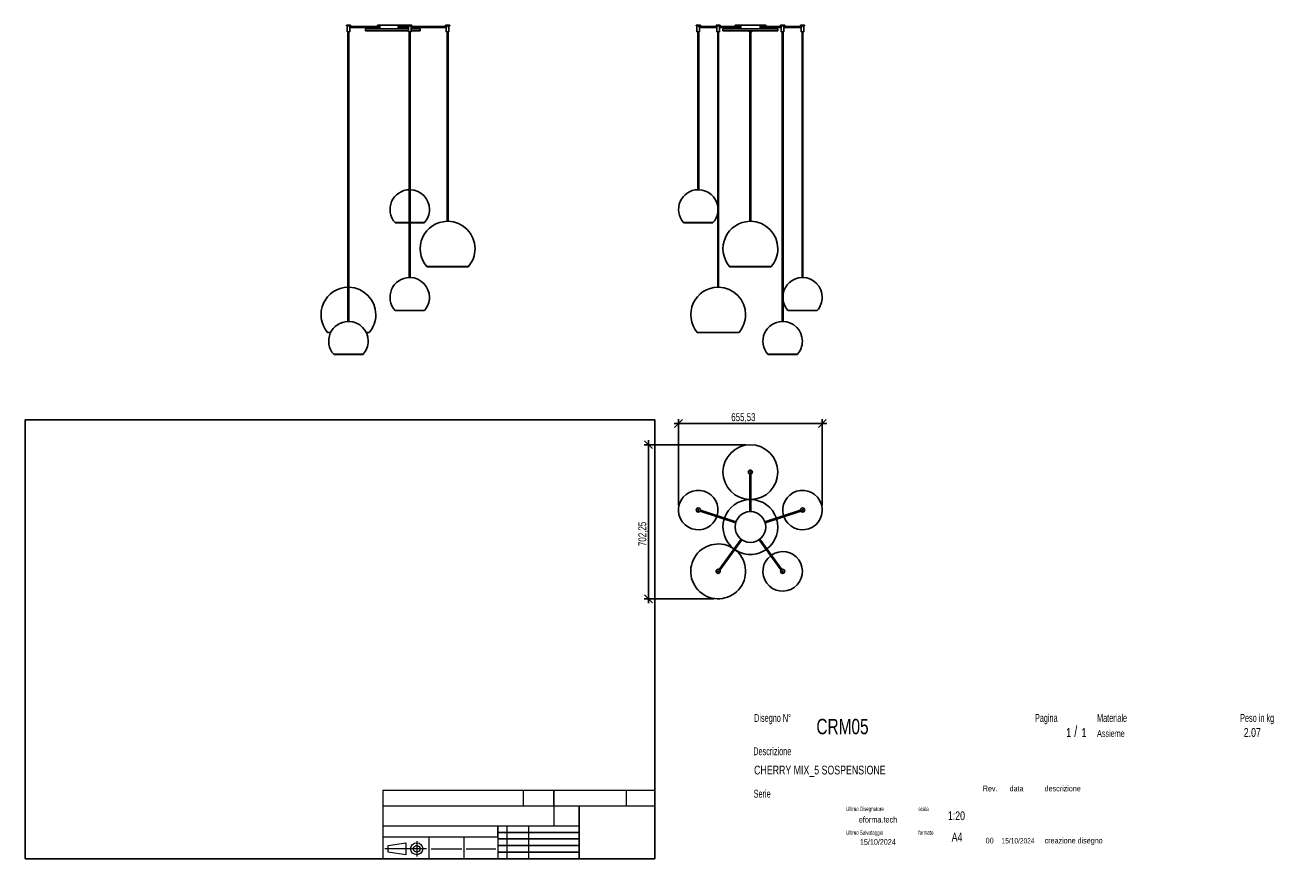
# Model space of a CAD drawing. Header units: millimetres. Extents: x 2 to 291, y 2 to 192.
import ezdxf

# ---------------------------------------------------------------- set-up
doc = ezdxf.new("R2010")
doc.units = ezdxf.units.MM
doc.layers.add('FORMAT', color=7, linetype='Continuous')
doc.styles.add('SLDTEXTSTYLE0', font='TXT', dxfattribs={"width": 0.605})
doc.styles.add('SLDTEXTSTYLE1', font='TXT', dxfattribs={"width": 0.75})
doc.dimstyles.new('SLDDIMSTYLE0', dxfattribs={"dimtxt": 1.8, "dimasz": 1.8, "dimexe": 0, "dimexo": 0.0625, "dimgap": 0.45, "dimtad": 1, "dimlfac": 20, "dimrnd": 1e-09, "dimzin": 12, "dimdsep": 46, "dimtxsty": 'SLDTEXTSTYLE1', "dimblk1": 'OBLIQUE', "dimblk2": 'OBLIQUE', "dimsah": 1, "dimcen": 0.09, "dimadec": 0, "dimazin": 3, "dimtfac": 1, "dimtmove": 0, "dimatfit": 0, "dimldrblk": 'OBLIQUE', "dimfxl": 0, "dimfrac": 2, "dimtolj": 1, "dimtzin": 12, "dimarcsym": 0})

# ---------------------------------------------------------------- blocks, each defined once
blk = doc.blocks.new('_Oblique')
at = {"color": 0, "linetype": 'ByBlock', "lineweight": -2}
blk.add_line((-0.5, -0.5), (0.5, 0.5), dxfattribs=at)
blk = doc.blocks.new('_D')
at = {"layer": 'FORMAT', "color": 7}
for p, q in [((166.81, 96.81), (143.58, 96.81)), ((144.58, 96.81), (144.58, 97.81)), ((144.58, 61.69), (144.58, 96.81)), ((159.47, 61.69), (143.58, 61.69)), ((144.58, 61.69), (144.58, 60.69))]:
    blk.add_line(p, q, dxfattribs=at)
at = {"layer": 'FORMAT', "color": 7, "xscale": 1.8, "yscale": 1.8}
for p, rotation in [((144.58, 96.81, 36.25), 270.0000000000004), ((144.58, 61.69, 36.25), 90.0000000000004)]:
    blk.add_blockref('_Oblique', p, dxfattribs=dict(at, rotation=rotation))
at = {"layer": 'FORMAT', "color": 7, "insert": (142.26, 73.72), "char_height": 1.8, "attachment_point": 1, "rotation": 90, "style": 'SLDTEXTSTYLE1'}
blk.add_mtext('702,25', dxfattribs=at)
blk = doc.blocks.new('_D_1')
at = {"layer": 'FORMAT', "color": 7}
for p, q in [((151.42, 101.66), (150.42, 101.66)), ((151.42, 82.92), (151.42, 102.66)), ((151.42, 101.66), (184.2, 101.66)), ((184.2, 82.92), (184.2, 102.66)), ((184.2, 101.66), (185.2, 101.66))]:
    blk.add_line(p, q, dxfattribs=at)
at = {"layer": 'FORMAT', "color": 7, "xscale": 1.8, "yscale": 1.8}
for p, rotation in [((151.42, 101.66, 36.25), 1.068666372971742e-12), ((184.2, 101.66, 36.25), 180.0000000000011)]:
    blk.add_blockref('_Oblique', p, dxfattribs=dict(at, rotation=rotation))
at = {"layer": 'FORMAT', "color": 7, "insert": (163.45, 103.98), "char_height": 1.8, "attachment_point": 1, "style": 'SLDTEXTSTYLE1'}
blk.add_mtext('655,53', dxfattribs=at)

msp = doc.modelspace()

# ---------------------------------------------------------------- linework, layer by layer
at = {"color": 7, "linetype": 'Continuous', "lineweight": 25}
for p, q in [((75.69431, 192.3482), (75.69431, 192.1982)), ((75.78503, 192.3482), (75.69431, 192.3482)), ((75.78503, 192.1982), (75.69431, 192.1982)), ((76.64431, 192.3482), (75.78503, 192.3482)), ((76.64431, 192.1982), (75.78503, 192.1982)), ((75.86931, 192.1982), (75.86931, 190.8482)), ((75.92661, 190.8482), (75.86931, 190.8482)), ((76.46931, 190.8482), (75.92661, 190.8482)), ((76.06931, 190.8482), (76.06931, 124.89709)), ((76.26931, 124.89709), (76.26931, 190.8482)), ((76.46931, 190.8482), (76.46931, 192.1982)), ((83.45046, 192.0482), (76.46931, 192.0482)), ((76.46931, 191.8482), (83.45046, 191.8482)), ((76.64431, 192.1982), (76.64431, 192.3482)), ((80.03202, 191.5482), (80.03202, 191.0982)), ((80.03202, 191.5482), (89.84474, 191.5482)), ((80.03202, 191.0982), (89.84474, 191.0982)), ((82.78202, 192.3482), (82.78202, 192.0482)), ((82.78202, 192.3482), (89.66974, 192.3482)), ((82.78202, 191.8482), (82.78202, 191.5482)), ((89.84474, 192.0482), (87.36358, 192.0482)), ((87.36358, 191.8482), (89.84474, 191.8482)), ((89.66974, 192.3482), (89.66974, 192.1982)), ((90.29152, 192.3482), (89.66974, 192.3482)), ((90.29152, 192.1982), (89.66974, 192.1982)), ((89.78202, 192.0482), (89.78202, 192.1982)), ((89.78202, 191.5482), (89.78202, 191.8482)), ((89.84474, 192.1982), (89.84474, 190.8482)), ((90.23744, 190.8482), (89.84474, 190.8482)), ((90.04474, 190.8482), (90.04474, 134.89709)), ((90.44474, 190.8482), (90.23744, 190.8482)), ((90.24474, 134.89709), (90.24474, 190.8482)), ((90.61974, 192.3482), (90.29152, 192.3482)), ((90.61974, 192.1982), (90.29152, 192.1982)), ((90.44474, 190.8482), (90.44474, 192.1982)), ((98.48202, 192.0482), (90.44474, 192.0482)), ((90.44474, 191.8482), (98.48202, 191.8482)), ((90.44474, 191.5482), (92.53202, 191.5482)), ((90.44474, 191.0982), (92.53202, 191.0982)), ((90.61974, 192.1982), (90.61974, 192.3482)), ((92.53202, 191.0982), (92.53202, 191.5482)), ((98.30702, 192.3482), (98.30702, 192.1982)), ((99.25702, 192.3482), (98.30702, 192.3482)), ((99.25702, 192.1982), (98.30702, 192.1982)), ((98.48202, 192.1982), (98.48202, 192.0482)), ((98.48202, 191.8482), (98.48202, 190.8482)), ((99.08202, 190.8482), (98.48202, 190.8482)), ((98.68202, 190.8482), (98.68202, 147.6974)), ((98.88202, 147.6974), (98.88202, 190.8482)), ((99.08202, 190.8482), (99.08202, 192.1982)), ((99.25702, 192.1982), (99.25702, 192.3482)), ((155.44979, 192.3482), (155.44979, 192.1982)), ((156.39979, 192.3482), (155.44979, 192.3482)), ((156.39979, 192.1982), (155.44979, 192.1982)), ((155.62479, 192.1982), (155.62479, 190.8482)), ((156.22479, 190.8482), (155.62479, 190.8482)), ((155.82479, 190.8482), (155.82479, 154.89709)), ((156.02479, 154.89709), (156.02479, 190.8482)), ((160.16568, 192.0482), (156.21011, 192.0482)), ((156.21011, 191.8482), (160.16568, 191.8482)), ((156.22479, 192.0482), (156.22479, 192.1982)), ((156.22479, 190.8482), (156.22479, 191.8482)), ((156.39979, 192.1982), (156.39979, 192.3482)), ((159.99068, 192.3482), (159.99068, 192.1982)), ((160.18648, 192.3482), (159.99068, 192.3482)), ((160.18648, 192.1982), (159.99068, 192.1982)), ((160.16568, 192.1982), (160.16568, 190.8482)), ((160.28934, 190.8482), (160.16568, 190.8482)), ((160.94068, 192.3482), (160.18648, 192.3482)), ((160.94068, 192.1982), (160.18648, 192.1982)), ((160.76568, 190.8482), (160.28934, 190.8482)), ((160.36568, 190.8482), (160.36568, 132.6974)), ((160.56568, 132.6974), (160.56568, 190.8482)), ((160.76568, 190.8482), (160.76568, 192.1982)), ((165.75575, 192.0482), (160.76568, 192.0482)), ((160.76568, 191.8482), (165.75575, 191.8482)), ((160.94068, 192.1982), (160.94068, 192.3482)), ((161.563, 191.5482), (161.563, 191.0982)), ((161.563, 191.5482), (167.813, 191.5482)), ((161.563, 191.0982), (167.813, 191.0982)), ((164.313, 192.3482), (164.313, 192.0482)), ((164.313, 192.3482), (167.813, 192.3482)), ((164.313, 191.8482), (164.313, 191.5482)), ((167.513, 191.0982), (167.513, 190.8482)), ((168.113, 190.8482), (167.513, 190.8482)), ((167.713, 190.8482), (167.713, 147.6974)), ((167.813, 192.3482), (171.313, 192.3482)), ((167.813, 191.5482), (174.063, 191.5482)), ((167.813, 191.0982), (174.063, 191.0982)), ((167.913, 147.6974), (167.913, 190.8482)), ((168.113, 190.8482), (168.113, 191.0982)), ((174.86031, 192.0482), (169.87024, 192.0482)), ((169.87024, 191.8482), (174.86031, 191.8482)), ((171.313, 192.0482), (171.313, 192.3482)), ((171.313, 191.5482), (171.313, 191.8482)), ((174.063, 191.0982), (174.063, 191.5482)), ((174.68531, 192.3482), (174.68531, 192.1982)), ((175.43951, 192.3482), (174.68531, 192.3482)), ((175.43951, 192.1982), (174.68531, 192.1982)), ((174.86031, 192.1982), (174.86031, 190.8482)), ((175.33665, 190.8482), (174.86031, 190.8482)), ((175.06031, 190.8482), (175.06031, 124.89709)), ((175.26031, 124.89709), (175.26031, 190.8482)), ((175.46031, 190.8482), (175.33665, 190.8482)), ((175.63531, 192.3482), (175.43951, 192.3482)), ((175.63531, 192.1982), (175.43951, 192.1982)), ((175.46031, 190.8482), (175.46031, 192.1982)), ((179.41589, 192.0482), (175.46031, 192.0482)), ((175.46031, 191.8482), (179.41589, 191.8482)), ((175.63531, 192.1982), (175.63531, 192.3482)), ((179.2262, 192.3482), (179.2262, 192.1982)), ((180.1762, 192.3482), (179.2262, 192.3482)), ((180.1762, 192.1982), (179.2262, 192.1982)), ((179.4012, 192.1982), (179.4012, 192.0482)), ((179.4012, 191.8482), (179.4012, 190.8482)), ((180.0012, 190.8482), (179.4012, 190.8482)), ((179.6012, 190.8482), (179.6012, 134.89709)), ((179.8012, 134.89709), (179.8012, 190.8482)), ((180.0012, 190.8482), (180.0012, 192.1982)), ((180.1762, 192.1982), (180.1762, 192.3482)), ((156.02479, 154.89709), (155.82479, 154.89709)), ((86.79063, 147.3982), (86.79063, 147.3482)), ((90.04474, 147.3982), (86.79063, 147.3982)), ((86.79063, 147.3982), (89.10826, 147.3982)), ((86.79063, 147.3482), (89.10826, 147.3482)), ((89.10826, 147.3982), (90.04474, 147.3982)), ((89.10826, 147.3482), (90.04474, 147.3482)), ((93.49884, 147.3982), (90.24474, 147.3982)), ((90.24474, 147.3482), (93.49884, 147.3482)), ((93.49884, 147.3482), (93.49884, 147.3982)), ((98.88202, 147.6974), (98.68202, 147.6974)), ((152.57069, 147.3982), (152.57069, 147.3482)), ((159.27889, 147.3982), (152.57069, 147.3982)), ((152.57069, 147.3982), (159.11473, 147.3982)), ((152.57069, 147.3482), (159.11473, 147.3482)), ((159.11473, 147.3982), (159.27889, 147.3982)), ((159.11473, 147.3482), (159.27889, 147.3482)), ((159.27889, 147.3482), (159.27889, 147.3982)), ((167.913, 147.6974), (167.713, 147.6974)), ((94.02177, 137.3982), (94.02177, 137.3482)), ((103.54228, 137.3982), (94.02177, 137.3982)), ((94.02177, 137.3482), (103.54228, 137.3482)), ((103.54228, 137.3482), (103.54228, 137.3982)), ((163.05274, 137.3982), (163.05274, 137.3482)), ((172.57325, 137.3982), (163.05274, 137.3982)), ((163.05274, 137.3982), (167.813, 137.3982)), ((163.05274, 137.3482), (167.813, 137.3482)), ((167.813, 137.3982), (172.57325, 137.3982)), ((167.813, 137.3482), (172.57325, 137.3482)), ((172.57325, 137.3482), (172.57325, 137.3982)), ((90.17564, 134.89709), (90.04474, 134.89709)), ((90.24474, 134.89709), (90.17564, 134.89709)), ((179.8012, 134.89709), (179.6012, 134.89709)), ((160.4069, 132.6974), (160.36568, 132.6974)), ((160.56568, 132.6974), (160.4069, 132.6974)), ((86.79063, 127.3982), (86.79063, 127.3482)), ((91.18121, 127.3982), (86.79063, 127.3982)), ((86.79063, 127.3982), (93.49884, 127.3982)), ((86.79063, 127.3482), (93.49884, 127.3482)), ((93.49884, 127.3982), (91.18121, 127.3982)), ((93.49884, 127.3482), (93.49884, 127.3982)), ((176.3471, 127.3982), (176.3471, 127.3482)), ((183.0553, 127.3982), (176.3471, 127.3982)), ((176.3471, 127.3982), (176.51126, 127.3982)), ((176.3471, 127.3482), (176.51126, 127.3482)), ((176.51126, 127.3982), (183.0553, 127.3982)), ((176.51126, 127.3482), (183.0553, 127.3482)), ((183.0553, 127.3482), (183.0553, 127.3982)), ((76.08841, 124.89709), (76.06931, 124.89709)), ((76.26931, 124.89709), (76.08841, 124.89709)), ((175.21909, 124.89709), (175.06031, 124.89709)), ((175.26031, 124.89709), (175.21909, 124.89709)), ((71.40906, 122.3982), (71.40906, 122.3482)), ((72.13818, 122.3982), (71.40906, 122.3982)), ((71.40906, 122.3482), (72.11376, 122.3482)), ((80.92956, 122.3982), (80.20044, 122.3982)), ((80.22486, 122.3482), (80.92956, 122.3482)), ((80.92956, 122.3482), (80.92956, 122.3982)), ((155.70543, 122.3982), (155.70543, 122.3482)), ((157.66767, 122.3982), (155.70543, 122.3982)), ((155.70543, 122.3982), (165.22593, 122.3982)), ((155.70543, 122.3482), (165.22593, 122.3482)), ((165.22593, 122.3982), (157.66767, 122.3982)), ((165.22593, 122.3482), (165.22593, 122.3982)), ((72.81521, 117.3982), (72.81521, 117.3482)), ((73.45579, 117.3982), (72.81521, 117.3982)), ((72.81521, 117.3982), (79.52341, 117.3982)), ((72.81521, 117.3482), (79.52341, 117.3482)), ((79.52341, 117.3982), (73.45579, 117.3982)), ((79.52341, 117.3482), (79.52341, 117.3982)), ((171.80621, 117.3982), (171.80621, 117.3482)), ((177.1318, 117.3982), (171.80621, 117.3982)), ((171.80621, 117.3982), (178.51441, 117.3982)), ((171.80621, 117.3482), (178.51441, 117.3482)), ((178.51441, 117.3982), (177.1318, 117.3982)), ((178.51441, 117.3482), (178.51441, 117.3982)), ((167.713, 90.0917), (167.713, 81.55462)), ((167.913, 81.55462), (167.913, 90.0917)), ((156.33551, 81.68017), (164.45476, 79.04206)), ((164.51656, 79.23228), (156.39732, 81.87038)), ((179.22867, 81.87038), (171.10943, 79.23228)), ((171.17124, 79.04206), (179.29048, 81.68017)), ((165.67569, 75.28443), (160.65772, 68.37779)), ((160.81952, 68.26023), (165.83749, 75.16687)), ((169.7885, 75.16687), (174.80647, 68.26023)), ((174.96827, 68.37779), (169.95031, 75.28443))]:
    msp.add_line(p, q, dxfattribs=at)
for centre, radius in [((167.813, 90.55605), 0.475), ((167.813, 90.55605), 0.1), ((155.92479, 81.91876), 0.475), ((155.92479, 81.91876), 0.1), ((167.813, 78.05605), 3.5), ((179.7012, 81.91876), 0.475), ((179.7012, 81.91876), 0.1), ((160.46568, 67.94334), 0.475), ((160.46568, 67.94334), 0.1), ((175.16031, 67.94334), 0.475), ((175.16031, 67.94334), 0.1)]:
    msp.add_circle(centre, radius, dxfattribs=at)
for centre, radius, start, end in [((90.14474, 150.3982), 4.5, 91.2733444, 221.8103149), ((90.14474, 150.3982), 4.5, 0, 88.7266556), ((155.92479, 150.3982), 4.5, 91.2733444, 221.8103149), ((155.92479, 150.3982), 4.5, 9.296842, 88.7266556), ((90.14474, 150.3982), 4.5, 318.1896851, 0), ((98.78202, 141.4482), 6.25, 90.9167716, 220.3909796), ((98.78202, 141.4482), 6.25, 0, 89.0832284), ((155.92479, 150.3982), 4.5, 318.1896851, 350.703158), ((167.813, 141.4482), 6.25, 90.9167716, 220.3909796), ((167.813, 141.4482), 6.25, 0, 89.0832284), ((98.78202, 141.4482), 6.25, 319.6090204, 0), ((167.813, 141.4482), 6.25, 319.6090204, 0), ((90.14474, 130.3982), 4.5, 91.2733444, 221.8103149), ((90.14474, 130.3982), 4.5, 0, 88.7266556), ((179.7012, 130.3982), 4.5, 91.2733444, 170.703158), ((179.7012, 130.3982), 4.5, 0, 88.7266556), ((76.16931, 126.4482), 6.25, 90.9167716, 220.3909796), ((76.16931, 126.4482), 6.25, 0, 89.0832284), ((90.14474, 130.3982), 4.5, 318.1896851, 0), ((160.46568, 126.4482), 6.25, 90.9167716, 220.3909796), ((160.46568, 126.4482), 6.25, 0, 89.0832284), ((179.7012, 130.3982), 4.5, 318.1896851, 0), ((179.7012, 130.3982), 4.5, 189.296842, 221.8103149), ((76.16931, 120.3982), 4.5, 91.2733444, 221.8103149), ((76.16931, 120.3982), 4.5, 0, 88.7266556), ((76.16931, 126.4482), 6.25, 319.6090204, 0), ((160.46568, 126.4482), 6.25, 319.6090204, 0), ((175.16031, 120.3982), 4.5, 91.2733444, 221.8103149), ((175.16031, 120.3982), 4.5, 0, 88.7266556), ((76.16931, 120.3982), 4.5, 318.1896851, 0), ((175.16031, 120.3982), 4.5, 318.1896851, 0), ((167.813, 90.55605), 6.25, 270.9167716, 269.0832284), ((155.92479, 81.91876), 4.5, 343.2733444, 340.7266556), ((167.813, 78.05605), 6.25, 90.9167716, 161.0832284), ((167.813, 78.05605), 6.25, 18.9167716, 89.0832284), ((179.7012, 81.91876), 4.5, 108, 196.7266556), ((179.7012, 81.91876), 4.5, 199.2733444, 108), ((167.813, 78.05605), 6.25, 162.9167716, 233.0832284), ((167.813, 78.05605), 6.25, 306.9167716, 17.0832284), ((160.46568, 67.94334), 6.25, 54.9167716, 53.0832284), ((167.813, 78.05605), 6.25, 234.9167716, 270), ((167.813, 78.05605), 6.25, 270, 305.0832284), ((175.16031, 67.94334), 4.5, 127.2733444, 124.7266556)]:
    msp.add_arc(centre, radius, start, end, dxfattribs=at)
for points, knots in [([(98.48239, 191.8493), (98.48228, 191.84897), (98.48179, 191.84748), (98.48446, 191.8555), (98.48952, 191.87268), (98.4955, 191.89925), (98.49937, 191.93156), (98.49928, 191.96528), (98.4956, 191.99626), (98.4898, 192.02269), (98.48451, 192.04079), (98.48172, 192.04913), (98.48224, 192.04754), (98.48233, 192.04725)], [0, 0, 0, 0, 0.028560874, 0.130096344, 0.233007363, 0.340762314, 0.449988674, 0.554266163, 0.655010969, 0.758986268, 0.867936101, 0.976106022, 1, 1, 1, 1]), ([(156.20984, 192.04726), (156.20716, 192.04702), (156.20107, 192.04649), (156.18848, 192.03342), (156.17545, 192.01141), (156.16502, 191.98174), (156.16359, 191.9592), (156.16289, 191.9482)], [0, 0, 0, 0, 0.158885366, 0.36190841, 0.572487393, 0.791224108, 1, 1, 1, 1]), ([(156.16289, 191.9482), (156.16357, 191.93731), (156.16493, 191.91555), (156.17491, 191.88628), (156.18795, 191.86354), (156.20098, 191.84979), (156.20721, 191.84944), (156.20979, 191.84929)], [0, 0, 0, 0, 0.206503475, 0.412719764, 0.626285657, 0.84531157, 1, 1, 1, 1]), ([(179.41625, 191.84929), (179.41707, 191.84897), (179.42081, 191.84748), (179.43081, 191.8555), (179.44416, 191.87267), (179.45632, 191.89925), (179.46346, 191.93156), (179.4633, 191.96528), (179.45649, 191.99626), (179.44479, 192.02269), (179.43105, 192.04079), (179.42065, 192.04913), (179.41688, 192.04755), (179.4162, 192.04726)], [0, 0, 0, 0, 0.02833441, 0.129918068, 0.232877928, 0.340684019, 0.449962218, 0.554289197, 0.655081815, 0.759106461, 0.868108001, 0.976329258, 1, 1, 1, 1])]:
    msp.add_open_spline(points, degree=3, knots=knots, dxfattribs=at)
at = {"layer": 'FORMAT', "color": 251, "true_color": 0x484848}
for p, q in [((2.5, 102.5), (146, 102.5)), ((2.5, 102.5), (2.5, 2.5)), ((146, 102.5), (146, 2.5)), ((2.5, 2.5), (146, 2.5))]:
    msp.add_line(p, q, dxfattribs=at)
at = {"layer": 'FORMAT', "color": 251, "lineweight": 18, "true_color": 0x484848}
for p, q in [((146, 18), (84, 18)), ((84, 18), (84, 2.5)), ((116, 18), (116, 14.5)), ((139.5, 18), (139.5, 14.5)), ((84, 14.5), (146, 14.5)), ((84, 10), (123, 10)), ((112.25, 10), (112.25, 2.5)), ((117.25, 10), (117.25, 2.5)), ((123, 10), (128.75, 10)), ((84, 7.5), (110.25, 7.5)), ((85.22616, 5.51421), (89.22616, 6.13921)), ((89.22616, 6.13921), (89.22616, 3.38921)), ((91.73012, 6.52038), (91.73012, 3.03025)), ((94.5, 7.5), (94.5, 2.5)), ((102.5, 7.5), (102.5, 2.5)), ((110.25, 7.5), (110.25, 2.5)), ((93.94146, 4.76421), (84.44672, 4.76421)), ((85.22616, 4.01421), (85.22616, 5.51421)), ((89.22616, 3.38921), (85.22616, 4.01421)), ((95, 4.75), (102, 4.75)), ((103, 4.75), (109.75, 4.75))]:
    msp.add_line(p, q, dxfattribs=at)
at = {"layer": 'FORMAT', "color": 7}
for p, q in [((123, 14.5), (123, 18)), ((128.75, 10), (128.75, 14.5)), ((110.25, 7.5), (110.25, 10)), ((128.75, 2.5), (128.75, 10)), ((110.25, 8.5), (128.75, 8.5)), ((110.25, 7), (128.75, 7)), ((110.25, 5.5), (128.75, 5.5)), ((110.25, 4), (128.75, 4)), ((110.25, 2.5), (128.75, 2.5))]:
    msp.add_line(p, q, dxfattribs=at)
at = {"layer": 'FORMAT', "color": 7, "lineweight": 18}
msp.add_line((123, 14.5), (123, 10), dxfattribs=at)
at = {"layer": 'FORMAT', "color": 251, "lineweight": 18, "true_color": 0x484848}
for radius in [1.375, 0.75]:
    msp.add_circle((91.73012, 4.76421), radius, dxfattribs=at)

# ---------------------------------------------------------------- texts
at = {"color": 18, "linetype": 'Continuous', "lineweight": 0, "true_color": 0x060606, "insert": (280.29073, 32.24796), "char_height": 2, "attachment_point": 1, "style": 'SLDTEXTSTYLE1'}
msp.add_mtext('2.07', dxfattribs=at)
at = {"layer": 'FORMAT', "color": 18, "true_color": 0x060606}
for s, insert, char_height, attachment_point, style in [('Disegno N°', (168.65209, 35.46055), 1.8, 1, 'SLDTEXTSTYLE0'), ('Pagina', (232.68578, 35.4642), 1.8, 1, 'SLDTEXTSTYLE0'), ('Materiale', (246.84637, 35.4642), 1.8, 1, 'SLDTEXTSTYLE0'), ('Peso in kg', (279.45834, 35.4642), 1.8, 1, 'SLDTEXTSTYLE0'), ('CRM05', (182.85785, 34.35127), 3.5, 1, 'SLDTEXTSTYLE1'), ('1', (239.82456, 32.24796), 2, 1, 'SLDTEXTSTYLE1'), ('/', (241.64155, 32.74597), 2.5, 1, 'SLDTEXTSTYLE1'), ('1', (243.32047, 32.24796), 2, 1, 'SLDTEXTSTYLE1'), ('Assieme', (246.84637, 31.8349), 1.5875, 1, 'SLDTEXTSTYLE1'), ('Descrizione', (168.45959, 27.87301), 1.8, 1, 'SLDTEXTSTYLE0'), ('CHERRY MIX_5 SOSPENSIONE', (168.65209, 23.69153), 2, 1, 'SLDTEXTSTYLE1'), ('Serie', (168.54671, 18.20074), 1.8, 1, 'SLDTEXTSTYLE0'), ('Rev.', (220.80434, 19.14061), 1.3, 1, 'SLDTEXTSTYLE1'), ('data', (226.90583, 19.14061), 1.3, 1, 'SLDTEXTSTYLE1'), ('descrizione', (234.88928, 19.14061), 1.3, 1, 'SLDTEXTSTYLE1'), ('Ultimo Disegnatore', (189.61829, 14.3444), 1, 1, 'SLDTEXTSTYLE0'), ('scala', (206.10636, 14.3444), 1, 1, 'SLDTEXTSTYLE0'), ('1:20', (212.8317, 13.28812), 2, 1, 'SLDTEXTSTYLE1'), ('Ultimo Salvataggio', (189.61829, 8.93841), 1, 1, 'SLDTEXTSTYLE0'), ('formato', (206.10636, 8.93841), 1, 1, 'SLDTEXTSTYLE0'), ('15/10/2024', (196.86819, 6.95548), 1.3, 2, 'SLDTEXTSTYLE1'), ('A4', (213.69281, 8.39825), 2, 1, 'SLDTEXTSTYLE1'), ('00', (221.45534, 7.2775), 1.3, 1, 'SLDTEXTSTYLE1'), ('15/10/2024', (225.06555, 7.1779), 1.2, 1, 'SLDTEXTSTYLE1'), ('creazione disegno', (234.88928, 7.2775), 1.3, 1, 'SLDTEXTSTYLE1')]:
    msp.add_mtext(s, dxfattribs=dict(at, insert=insert, char_height=char_height, attachment_point=attachment_point, style=style))
at = {"layer": 'FORMAT', "color": 18, "true_color": 0x020202, "insert": (196.90354, 12.06285), "char_height": 1.3229167, "attachment_point": 2, "style": 'SLDTEXTSTYLE1'}
msp.add_mtext('eforma.tech', dxfattribs=at)

# ---------------------------------------------------------------- dimensions: what is measured, and where the dimension line sits
at = {"layer": 'FORMAT', "color": 7}
for base, p1, p2, angle, picture, middle in [((184.2012, 101.66085), (151.42479, 81.91876), (184.2012, 81.91876), 0, '_D_1', (167.10912, 101.66085)), ((144.57588, 96.80605), (160.46568, 61.69334), (167.813, 96.80605), 90, '_D', (144.57588, 77.37402))]:
    dim = msp.add_linear_dim(base=base, p1=p1, p2=p2, angle=angle, dimstyle='SLDDIMSTYLE0', dxfattribs=at)
    dim.commit()
    dim.dimension.update_dxf_attribs({"geometry": picture, "text_midpoint": middle, "dimtype": 160})

doc.saveas('drawing.dxf')
